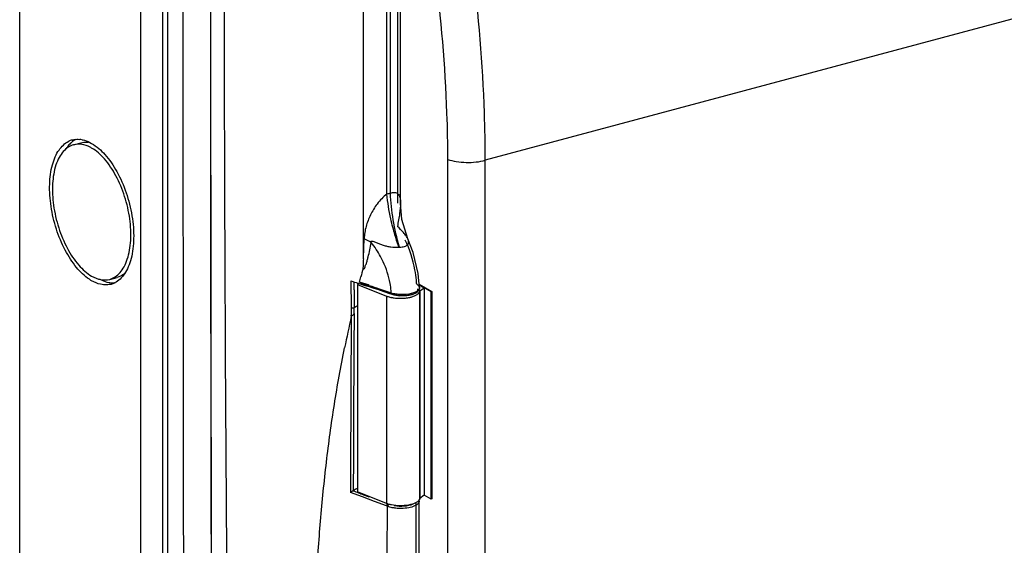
# Model space of a CAD drawing. Header units: millimetres. Extents: x 4 to 353, y -234 to 724.
# Tile 4 of 10: x 4 to 220, y 1 to 116. Entities that reach past the tile are written whole.
import ezdxf

# ---------------------------------------------------------------- set-up
doc = ezdxf.new("R2010")
doc.units = ezdxf.units.MM
doc.header["$LTSCALE"] = 30.734
doc.layers.get('0').update_dxf_attribs({"linetype": 'CONTINUOUS'})

msp = doc.modelspace()

# ---------------------------------------------------------------- linework, layer by layer
at = {"color": 7, "linetype": 'Continuous'}
for p, q in [((4.23, -168.61), (4.23, 532.4)), ((30.73, -104.28), (30.73, 430.84)), ((36.58, 427.41), (36.57, -107.64)), ((16.04, 88.48), (17.7, 88.92)), ((98.01, -37.47), (98.01, 85.29)), ((23.94, 59.01), (25.6, 59.45)), ((78.52, 58.13), (78.24, 57.9)), ((78.24, 57.9), (84.58, 55.36)), ((78.24, 57.9), (78.24, 12.47)), ((91.75, 57.94), (94.5, 56.36)), ((94.34, 56.31), (91.76, 57.81)), ((91.76, 57.8), (92.87, 57.17)), ((91.87, 56.41), (91.9, 56.49)), ((91.87, 10.97), (91.87, 56.41)), ((91.9, 56.49), (92.87, 57.17)), ((91.9, 56.49), (91.9, 11.05)), ((92.87, 57.17), (92.87, 11.73)), ((94.34, 56.31), (94.5, 56.36)), ((94.34, 10.88), (94.34, 56.31)), ((94.5, 56.36), (94.5, 10.92)), ((84.58, 9.92), (78.24, 12.47)), ((91.9, 11.05), (91.87, 10.97)), ((92.87, 11.73), (91.9, 11.05)), ((94.34, 10.88), (92.87, 11.73)), ((94.5, 10.92), (94.34, 10.88))]:
    msp.add_line(p, q, dxfattribs=at)
at = {"color": 6, "linetype": 'Continuous'}
for p, q in [((35.47, 160.49), (35.53, -104.78)), ((87.65, 75.73), (87.65, 129.29)), ((78.68, 58.42), (78.97, 59.55)), ((78.33, 58.19), (78.78, 58.05)), ((78.34, 58.19), (79.06, 57.96)), ((78.78, 58.05), (79.06, 57.96)), ((81.37, 57.29), (85.26, 55.92)), ((85.39, 55.93), (85.26, 55.92)), ((85.26, 55.92), (85.77, 55.75)), ((85.26, 55.92), (85.26, 55.92)), ((85.39, 55.93), (85.9, 55.76)), ((85.76, 55.75), (86.2, 55.63)), ((86.2, 55.63), (87.52, 55.43)), ((87.52, 55.43), (88.96, 55.46)), ((88.96, 55.46), (90.26, 55.71)), ((79.32, 11.36), (76.69, 12.34)), ((81.95, 10.38), (79.32, 11.36)), ((79.57, 11.85), (79.95, 11.71)), ((79.57, 11.85), (79.95, 11.71)), ((80.87, 11.36), (80.73, 11.41)), ((84.58, 9.39), (81.95, 10.38))]:
    msp.add_line(p, q, dxfattribs=at)
at = {"color": 9, "linetype": 'Continuous'}
for p, q in [((39.95, 158.46), (39.98, 113.76)), ((46.02, 152.29), (46.03, 110.52)), ((343.9, 148.79), (106.22, 85.08)), ((84.67, 77.67), (84.66, 141.29)), ((79.51, 63.47), (79.51, 134.03)), ((85.46, 77.88), (85.46, 127.89)), ((86.97, 129.29), (86.97, 75.73)), ((39.98, 113.76), (40.06, 23.09)), ((46.03, 110.52), (46.26, -80.21)), ((106.22, -37.68), (106.22, 85.08)), ((87.65, 75.73), (87.65, 75.73)), ((89.28, 67.85), (89.28, 67.85)), ((76.89, 52.8), (76.86, 58.67)), ((78.68, 58.42), (78.88, 58.36)), ((78.68, 58.42), (78.88, 58.35)), ((82.96, 56.95), (85.13, 56.19)), ((85.28, 55.97), (83.42, 56.63)), ((85.13, 56.19), (85.63, 56.02)), ((91.83, 57.17), (91.83, 57.16)), ((84.58, 55.36), (84.58, 9.92)), ((85.77, 55.75), (85.76, 55.75)), ((85.9, 55.76), (85.77, 55.75)), ((76.89, 50.91), (76.88, 52.8)), ((77.48, 51.51), (77.49, 52.84)), ((40.06, 23.09), (40.07, 10.09)), ((40.07, 10.09), (40.18, -80.74)), ((84.83, 9.29), (84.58, 9.39)), ((91.74, 10.45), (91.74, 10.44))]:
    msp.add_line(p, q, dxfattribs=at)
for points in [[(46.02, 155.92), (46.05, 69.05), (46.16, -18.81)], [(76.87, 50.92), (76.88, 51.54), (76.88, 52.17), (76.89, 52.8)]]:
    msp.add_lwpolyline(points, dxfattribs=at)
at = {"color": 6, "linetype": 'Continuous'}
for points in [[(89.28, 67.85), (87.97, 72.15), (87.65, 75.73)], [(91.83, 57.17), (91.49, 60.3), (90.39, 64.88), (89.28, 67.85)], [(90.26, 55.71), (91.22, 56.15), (91.75, 56.74), (91.83, 57.16)], [(91.76, -80.77), (91.71, -49.84), (91.7, -18.41), (91.74, 10.44)]]:
    msp.add_lwpolyline(points, dxfattribs=at)
at = {"color": 7, "linetype": 'Continuous'}
for centre, radius, start, end in [((16.91, 85.25), 4.45, 106.3301, 115.8187), ((18.96, 85.05), 5.19, 124.6767, 129.7348), ((16.9, 85.3), 4.39, 105.0029, 106.2965), ((18.72, 85.39), 4.79, 117.3791, 124.691), ((16.88, 84.45), 5.24, 79.0458, 84.5508), ((20.68, 83.48), 7.53, 142.5283, 147.8224), ((16.13, 81.09), 7.72, 59.9756, 62.602), ((24.57, 66.62), 9.13, 236.2769, 239.951), ((24.76, 63.49), 5.25, 259.0318, 264.4286), ((23.07, 62.24), 4.45, 286.3329, 295.8187), ((23.09, 62.19), 4.39, 285.0029, 286.2994), ((87.24, 62.79), 7.9, 257.5247, 258.8424), ((87.62, 65.58), 10.72, 266.8875, 274.2669), ((88.13, 62.2), 7.3, 282.4834, 284.448), ((87.95, 17.61), 8.16, 280.4207, 281.8957)]:
    msp.add_arc(centre, radius, start, end, dxfattribs=at)
at = {"color": 9, "linetype": 'Continuous'}
for centre, radius, start, end in [((89.29, 61.95), 16.38, 103.4988, 106.3641), ((-760.19, 55.26), 837.67, 0.10195, 0.2194), ((15.16, -133.7), 202.35, 71.3422, 71.6449), ((66.41, 56.33), 24.84, 4.1606, 5.7555), ((1618.14, 58.45), 1540.66, 180.0633, 180.20865), ((31.5, -85.28), 151.24, 70.9747, 71.3404), ((67.87, 54.83), 17.8, 3.8409, 5.4383), ((67.12, 56.39), 24.13, 3.6455, 4.1557), ((87.2, 60.82), 5.05, 251.9005, 253.8277), ((87.4, 61.54), 5.8, 253.8342, 256.1151), ((87.58, 62.26), 6.54, 256.1026, 257.871), ((88.34, 62), 6.53, 279.6484, 281.4433), ((88.44, 61.5), 6.03, 281.4503, 282.9983), ((364.11, -14.28), 294.54, 167.2109, 168.5867), ((7115.9, 1.17), 7039.21, 179.595079, 179.909036), ((14977.59, -30.07), 14886.6, 179.845263, 180.190259), ((91.08, 10.45), 0.66, 0.1253, 11.7399)]:
    msp.add_arc(centre, radius, start, end, dxfattribs=at)
at = {"color": 6, "linetype": 'Continuous'}
for centre, radius, start, end in [((254.77, 15.06), 181.34, 165.1981, 165.7965), ((142.86, 259.46), 211.36, 251.8058, 252.2233), ((144.89, 265.81), 218.03, 252.4264, 253.0588), ((145.76, 268.66), 221.01, 253.0577, 253.3176), ((95.42, 97.29), 42.39, 250.6427, 253.5548), ((6972.66, 1.69), 6895.36, 179.586196, 179.908179), ((81.88, 5.81), 8.31, 116.7404, 118.949), ((170.39, 251.19), 255.99, 248.6723, 248.9455), ((171.79, 254.83), 259.89, 248.9455, 249.2159), ((173.73, 259.93), 265.35, 249.3042, 249.4832)]:
    msp.add_arc(centre, radius, start, end, dxfattribs=at)
at = {"color": 9, "linetype": 'Continuous'}
for points, knots in [([(50.34, -77.92), (50.12, -58.56), (49.35, 18.82), (49.03, 96.2), (49.03, 154.22)], [0, 0, 0, 0, 0.250227, 1, 1, 1, 1]), ([(106.22, 85.08), (106.22, 88.55), (105.98, 102.74), (104.78, 116.91), (103.41, 127.55)], [0, 0, 0, 0, 0.24413, 1, 1, 1, 1]), ([(98.01, 85.29), (98.61, 85.08), (99.95, 84.77), (102.04, 84.58), (104.17, 84.67), (105.57, 84.91), (106.22, 85.08)], [0, 0, 0, 0, 0.231564, 0.491019, 0.755157, 1, 1, 1, 1]), ([(84.67, 77.67), (83.85, 77.09), (82.5, 75.62), (81.03, 73.19), (80.19, 71.05), (79.78, 69.28), (79.71, 68.37), (79.69, 67.91)], [0, 0, 0, 0, 0.269094, 0.519159, 0.757505, 0.877041, 1, 1, 1, 1]), ([(85.97, 70.42), (85.81, 71.04), (85.24, 73.43), (84.84, 75.86), (84.67, 77.67)], [0, 0, 0, 0, 0.259752, 1, 1, 1, 1]), ([(85.46, 77.88), (85.76, 77.99), (86.21, 78.11), (86.78, 78), (87.25, 77.68), (87.61, 76.87), (87.65, 76.15), (87.65, 75.73)], [0, 0, 0, 0, 0.243498, 0.345064, 0.443173, 0.673043, 1, 1, 1, 1]), ([(87.44, 66.09), (86.86, 68.04), (85.95, 71.94), (85.52, 75.92), (85.46, 77.88)], [0, 0, 0, 0, 0.509938, 1, 1, 1, 1]), ([(87.65, 75.73), (87.65, 74.97), (87.45, 73.24), (87.14, 71.54), (86.97, 70.58)], [0, 0, 0, 0, 0.435897, 1, 1, 1, 1]), ([(87.29, 66.08), (87.17, 66.43), (86.68, 67.87), (86.26, 69.32), (85.97, 70.42)], [0, 0, 0, 0, 0.2472, 1, 1, 1, 1]), ([(89.28, 67.85), (89.17, 68.09), (88.87, 68.58), (88.12, 69.51), (87.45, 70.16), (86.97, 70.58)], [0, 0, 0, 0, 0.224084, 0.47374, 1, 1, 1, 1]), ([(79.44, 61.39), (79.49, 61.35), (79.61, 61.31), (79.85, 61.42), (79.87, 61.77), (79.96, 62.13), (80.2, 62.43), (80.27, 62.81), (80.37, 63.18), (80.48, 63.56), (80.67, 64.32), (80.93, 65.49), (81.13, 66.53), (81.23, 67.05)], [0, 0, 0, 0, 0.029344, 0.055601, 0.116111, 0.17823, 0.235684, 0.298053, 0.36106, 0.423332, 0.486454, 0.741998, 1, 1, 1, 1]), ([(79.51, 63.47), (79.53, 63.84), (79.6, 65.32), (79.65, 66.8), (79.69, 67.91)], [0, 0, 0, 0, 0.247411, 1, 1, 1, 1]), ([(81.23, 67.05), (81.11, 67.13), (80.6, 67.42), (80.09, 67.71), (79.69, 67.91)], [0, 0, 0, 0, 0.245776, 1, 1, 1, 1]), ([(81.23, 67.05), (81.22, 67.08), (81.19, 67.15), (81.16, 67.25), (81.18, 67.36), (81.29, 67.42), (81.44, 67.39), (81.68, 67.33), (81.97, 67.22), (82.34, 67.07), (82.7, 66.92), (83.21, 66.72), (83.87, 66.49), (84.69, 66.26), (85.83, 66.04), (86.72, 66.01), (87.29, 66.08)], [0, 0, 0, 0, 0.016623, 0.03363, 0.047634, 0.060389, 0.086335, 0.113866, 0.170991, 0.229763, 0.289743, 0.350787, 0.475941, 0.605098, 0.737578, 1, 1, 1, 1]), ([(83.84, 62.88), (83.67, 63.26), (82.93, 64.73), (82.01, 66.11), (81.23, 67.05)], [0, 0, 0, 0, 0.254548, 1, 1, 1, 1]), ([(87.44, 66.09), (87.8, 66.07), (88.43, 66.13), (89.14, 66.46), (89.39, 66.88), (89.47, 67.31), (89.37, 67.64), (89.28, 67.84)], [0, 0, 0, 0, 0.342518, 0.592206, 0.692531, 0.789137, 1, 1, 1, 1]), ([(91.12, 58.82), (91.05, 59.58), (90.61, 62.6), (89.67, 65.55), (88.68, 67.61)], [0, 0, 0, 0, 0.249291, 1, 1, 1, 1]), ([(85.59, 56.52), (85.54, 57.06), (85.23, 59.24), (84.54, 61.37), (83.84, 62.88)], [0, 0, 0, 0, 0.245959, 1, 1, 1, 1]), ([(91.7, 56.76), (91.59, 56.6), (91.2, 56.3), (90.11, 55.86), (89.13, 55.72), (88.43, 55.69)], [0, 0, 0, 0, 0.172357, 0.404492, 1, 1, 1, 1]), ([(89.79, 55.63), (90.05, 55.69), (90.51, 55.83), (91.06, 56.12), (91.42, 56.48), (91.45, 56.79), (91.41, 56.91)], [0, 0, 0, 0, 0.350099, 0.62872, 0.83415, 1, 1, 1, 1]), ([(91.28, 57.87), (91.36, 57.82), (91.61, 57.66), (91.82, 57.38), (91.83, 57.17)], [0, 0, 0, 0, 0.30747, 1, 1, 1, 1]), ([(91.83, 57.16), (91.84, 57.06), (91.8, 56.91), (91.72, 56.8), (91.7, 56.76)], [0, 0, 0, 0, 0.728094, 1, 1, 1, 1]), ([(85.9, 55.76), (85.98, 55.74), (86.36, 55.62), (86.75, 55.55), (87.05, 55.51)], [0, 0, 0, 0, 0.231993, 1, 1, 1, 1]), ([(88.43, 55.69), (88.05, 55.68), (87.55, 55.69), (87.06, 55.73), (86.93, 55.75)], [0, 0, 0, 0, 0.754799, 1, 1, 1, 1]), ([(87.05, 55.51), (87.15, 55.5), (87.59, 55.45), (88.03, 55.44), (88.36, 55.45)], [0, 0, 0, 0, 0.244652, 1, 1, 1, 1]), ([(88.36, 55.45), (88.45, 55.46), (88.81, 55.47), (89.17, 55.51), (89.43, 55.56)], [0, 0, 0, 0, 0.255836, 1, 1, 1, 1]), ([(76.89, 52.8), (76.99, 52.77), (77.2, 52.75), (77.41, 52.79), (77.49, 52.84)], [0, 0, 0, 0, 0.533229, 1, 1, 1, 1]), ([(77.49, 52.84), (77.54, 52.88), (77.76, 53.02), (77.98, 53.15), (78.16, 53.24)], [0, 0, 0, 0, 0.239875, 1, 1, 1, 1]), ([(77.48, 51.51), (77.45, 51.44), (77.29, 51.2), (77.05, 51.04), (76.87, 50.92)], [0, 0, 0, 0, 0.260069, 1, 1, 1, 1]), ([(69.26, -6.96), (69.48, -2.61), (70.06, 6.04), (71.35, 18.91), (73.06, 31.56), (74.56, 39.88), (75.39, 44)], [0, 0, 0, 0, 0.254689, 0.506287, 0.754767, 1, 1, 1, 1]), ([(84.87, -81.92), (84.78, -74.32), (84.47, -43.92), (84.56, -13.51), (84.83, 9.29)], [0, 0, 0, 0, 0.2499, 1, 1, 1, 1]), ([(86.24, 8.94), (86.11, 8.96), (85.63, 9.04), (85.16, 9.17), (84.83, 9.29)], [0, 0, 0, 0, 0.268373, 1, 1, 1, 1]), ([(87.86, 8.83), (87.45, 8.83), (86.91, 8.85), (86.37, 8.92), (86.24, 8.94)], [0, 0, 0, 0, 0.755499, 1, 1, 1, 1]), ([(86.29, 9.46), (87.02, 9.35), (88.42, 9.31), (89.81, 9.57), (90.41, 9.84)], [0, 0, 0, 0, 0.530853, 1, 1, 1, 1]), ([(90.74, 9.38), (90.33, 9.19), (89.37, 8.93), (88.39, 8.84), (87.86, 8.83)], [0, 0, 0, 0, 0.460008, 1, 1, 1, 1]), ([(91.74, 10.44), (91.74, 10.34), (91.67, 10.06), (91.31, 9.68), (90.95, 9.48), (90.74, 9.38)], [0, 0, 0, 0, 0.194128, 0.542705, 1, 1, 1, 1])]:
    msp.add_open_spline(points, degree=3, knots=knots, dxfattribs=at)
at = {"color": 7, "linetype": 'Continuous'}
for points, knots in [([(98.01, 85.29), (98.01, 88.66), (97.76, 102.45), (96.59, 116.23), (95.24, 126.57)], [0, 0, 0, 0, 0.244104, 1, 1, 1, 1]), ([(19.5, 59.02), (18.43, 59.73), (16.4, 61.72), (14, 65.5), (12.13, 70.03), (10.98, 74.9), (10.65, 79.66), (11.1, 83.35), (11.95, 85.83), (12.97, 87.72), (14.12, 88.83), (14.98, 89.25)], [0, 0, 0, 0, 0.112793, 0.246075, 0.392703, 0.542645, 0.685269, 0.811335, 0.866378, 0.915787, 1, 1, 1, 1]), ([(16.04, 88.48), (15.62, 88.37), (14.77, 87.98), (13.69, 87), (12.79, 85.67), (11.83, 83.35), (11.28, 79.8), (11.52, 75.13), (12.63, 70.32), (14.48, 65.86), (16.88, 62.2), (18.93, 60.34), (19.99, 59.72)], [0, 0, 0, 0, 0.040038, 0.082892, 0.130609, 0.184234, 0.309121, 0.452924, 0.605394, 0.75441, 0.888551, 1, 1, 1, 1]), ([(15.63, 89.05), (15.55, 88.98), (15.21, 88.68), (14.91, 88.34), (14.7, 88.06)], [0, 0, 0, 0, 0.241992, 1, 1, 1, 1]), ([(15.76, 89.54), (15.89, 89.58), (16.42, 89.69), (16.97, 89.71), (17.38, 89.67)], [0, 0, 0, 0, 0.246684, 1, 1, 1, 1]), ([(19.68, 87.94), (19.1, 88.24), (17.9, 88.68), (16.61, 88.63), (16.04, 88.48)], [0, 0, 0, 0, 0.527645, 1, 1, 1, 1]), ([(17.7, 88.92), (18.06, 89.02), (18.57, 89.08), (19.08, 89.06), (19.21, 89.05)], [0, 0, 0, 0, 0.744217, 1, 1, 1, 1]), ([(17.88, 89.6), (18.05, 89.57), (18.79, 89.39), (19.49, 89.07), (19.99, 88.78)], [0, 0, 0, 0, 0.236756, 1, 1, 1, 1]), ([(19.99, 88.78), (21.09, 88.15), (23.2, 86.25), (25.72, 82.53), (27.7, 77.98), (28.95, 73.02), (29.35, 68.13), (28.93, 64.34), (28.08, 61.77), (27.06, 59.82), (25.89, 58.67), (25.01, 58.24)], [0, 0, 0, 0, 0.109556, 0.240868, 0.387034, 0.537772, 0.681921, 0.809613, 0.865334, 0.91526, 1, 1, 1, 1]), ([(23.94, 59.01), (24.37, 59.13), (25.22, 59.51), (26.3, 60.49), (27.19, 61.82), (28.15, 64.14), (28.71, 67.7), (28.47, 72.36), (27.36, 77.17), (25.51, 81.63), (23.1, 85.29), (21.06, 87.16), (19.99, 87.77)], [0, 0, 0, 0, 0.040038, 0.082892, 0.130609, 0.184234, 0.309121, 0.452924, 0.605394, 0.75441, 0.888551, 1, 1, 1, 1]), ([(27.36, 60.42), (27.23, 60.3), (26.7, 59.89), (26.08, 59.58), (25.6, 59.45)], [0, 0, 0, 0, 0.259538, 1, 1, 1, 1]), ([(19.99, 59.72), (20.62, 59.36), (21.91, 58.82), (23.33, 58.85), (23.94, 59.01)], [0, 0, 0, 0, 0.531287, 1, 1, 1, 1]), ([(22.61, 57.82), (22.39, 57.84), (21.48, 57.99), (20.61, 58.36), (19.99, 58.71)], [0, 0, 0, 0, 0.234416, 1, 1, 1, 1]), ([(21.65, 59.16), (21.82, 59.06), (22.49, 58.7), (23.21, 58.44), (23.76, 58.34)], [0, 0, 0, 0, 0.264844, 1, 1, 1, 1]), ([(24.23, 57.95), (24.1, 57.92), (23.57, 57.8), (23.02, 57.78), (22.61, 57.82)], [0, 0, 0, 0, 0.246684, 1, 1, 1, 1]), ([(89.95, 55.13), (90.21, 55.2), (90.67, 55.35), (91.37, 55.69), (91.81, 56.11), (91.87, 56.41)], [0, 0, 0, 0, 0.331128, 0.609438, 1, 1, 1, 1]), ([(84.58, 55.36), (84.65, 55.33), (84.96, 55.22), (85.28, 55.13), (85.53, 55.07)], [0, 0, 0, 0, 0.233314, 1, 1, 1, 1]), ([(85.71, 55.04), (85.82, 55.01), (86.26, 54.94), (86.7, 54.89), (87.04, 54.87)], [0, 0, 0, 0, 0.241616, 1, 1, 1, 1]), ([(88.42, 54.89), (88.53, 54.9), (88.96, 54.94), (89.39, 55), (89.71, 55.07)], [0, 0, 0, 0, 0.258617, 1, 1, 1, 1]), ([(91.87, 10.97), (91.86, 10.95), (91.84, 10.85), (91.8, 10.76), (91.76, 10.7)], [0, 0, 0, 0, 0.239306, 1, 1, 1, 1]), ([(85.67, 9.61), (85.57, 9.63), (85.2, 9.71), (84.84, 9.82), (84.58, 9.92)], [0, 0, 0, 0, 0.267132, 1, 1, 1, 1]), ([(89.42, 9.58), (88.8, 9.47), (87.54, 9.37), (86.28, 9.48), (85.67, 9.61)], [0, 0, 0, 0, 0.501796, 1, 1, 1, 1]), ([(90.79, 9.98), (90.7, 9.94), (90.33, 9.79), (89.93, 9.68), (89.63, 9.62)], [0, 0, 0, 0, 0.229936, 1, 1, 1, 1]), ([(91.76, 10.7), (91.66, 10.55), (91.36, 10.26), (91, 10.07), (90.79, 9.98)], [0, 0, 0, 0, 0.438019, 1, 1, 1, 1])]:
    msp.add_open_spline(points, degree=3, knots=knots, dxfattribs=at)
at = {"color": 9, "linetype": 'Continuous'}
for points in [[(87.29, 66.08), (87.34, 66.09), (87.39, 66.09), (87.44, 66.08)], [(80.81, 57.7), (81.52, 57.46), (82.24, 57.2), (82.96, 56.95)], [(91.28, 57.87), (91.25, 57.89), (91.23, 57.91), (91.2, 57.92)], [(85.66, 55.85), (85.64, 55.9), (85.63, 55.96), (85.63, 56.02)], [(85.76, 55.75), (85.72, 55.77), (85.68, 55.81), (85.66, 55.85)], [(86.93, 55.75), (86.69, 55.78), (86.45, 55.81), (86.21, 55.87)], [(84.87, 9.49), (84.85, 9.43), (84.83, 9.36), (84.83, 9.29)], [(84.97, 9.67), (84.93, 9.61), (84.9, 9.55), (84.87, 9.49)], [(85.11, 9.77), (85.06, 9.75), (85.01, 9.71), (84.97, 9.67)]]:
    msp.add_open_spline(points, degree=3, dxfattribs=at)
at = {"color": 6, "linetype": 'Continuous'}
for points, knots in [([(79.51, 63.47), (79.5, 63.32), (79.49, 63), (79.48, 62.54), (79.48, 62.15), (79.42, 61.83), (79.47, 61.67), (79.51, 61.6)], [0, 0, 0, 0, 0.248122, 0.496633, 0.743932, 0.867047, 1, 1, 1, 1]), ([(79.51, 61.6), (79.47, 61.59), (79.39, 61.52), (79.42, 61.43), (79.44, 61.39)], [0, 0, 0, 0, 0.431429, 1, 1, 1, 1]), ([(81.37, 57.29), (80.75, 57.51), (79.92, 57.8), (79.12, 58.16), (78.92, 58.26)], [0, 0, 0, 0, 0.747673, 1, 1, 1, 1]), ([(77.86, 13.08), (77.81, 13.05), (77.62, 12.94), (77.43, 12.82), (77.29, 12.73)], [0, 0, 0, 0, 0.259191, 1, 1, 1, 1]), ([(77.29, 12.73), (77.23, 12.71), (77.02, 12.6), (76.83, 12.46), (76.69, 12.34)], [0, 0, 0, 0, 0.241058, 1, 1, 1, 1]), ([(84.86, 9.87), (84.83, 9.86), (84.72, 9.79), (84.65, 9.68), (84.62, 9.59)], [0, 0, 0, 0, 0.220393, 1, 1, 1, 1])]:
    msp.add_open_spline(points, degree=3, knots=knots, dxfattribs=at)
at = {"color": 7, "linetype": 'Continuous'}
msp.add_open_spline([(24.25, 58.27), (24.54, 58.24), (24.84, 58.24), (25.14, 58.26)], degree=3, dxfattribs=at)
at = {"color": 6, "linetype": 'Continuous'}
for points in [[(78.82, 58.31), (78.77, 58.34), (78.72, 58.38), (78.68, 58.42)], [(78.92, 58.26), (78.89, 58.27), (78.85, 58.29), (78.82, 58.31)], [(85.16, 56.02), (85.14, 56.07), (85.13, 56.13), (85.13, 56.19)], [(85.26, 55.92), (85.22, 55.94), (85.18, 55.98), (85.16, 56.02)], [(84.62, 9.59), (84.6, 9.53), (84.58, 9.46), (84.58, 9.39)], [(91.73, 10.44), (91.73, 10.53), (91.72, 10.62), (91.7, 10.7)]]:
    msp.add_open_spline(points, degree=3, dxfattribs=at)

doc.saveas('drawing.dxf')
